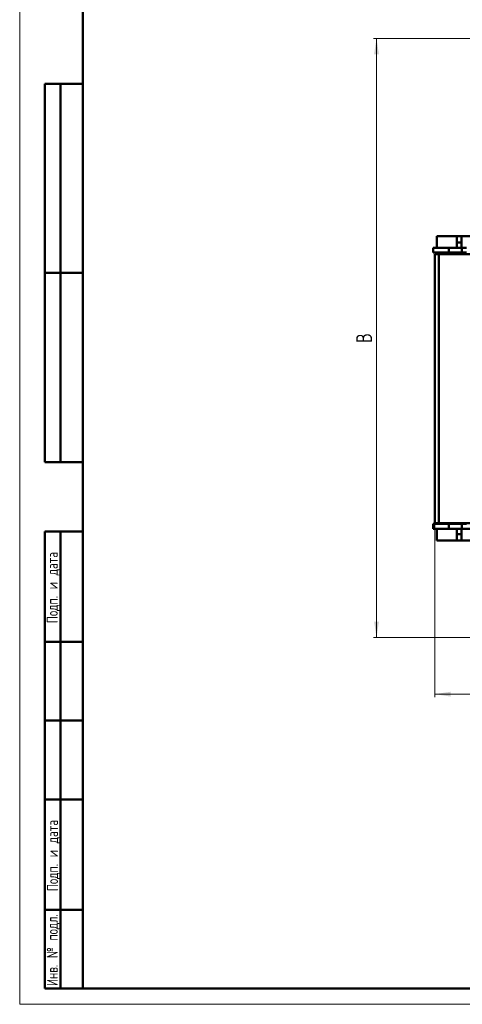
# Model space of a CAD drawing. Header units: millimetres. Extents: x 0 to 420, y 0 to 3302.
# Tile 1 of 4: x 0 to 141, y 0 to 312. Entities that reach past the tile are written whole.
import ezdxf

# ---------------------------------------------------------------- set-up
doc = ezdxf.new("R2010")
doc.units = ezdxf.units.MM
doc.layers.add('ОСЕВЫЕ', color=7, linetype='Continuous')
doc.styles.add('SLDTEXTSTYLE0', font='TXT', dxfattribs={"width": 0.7, "bigfont": 'bigfont'})
doc.styles.add('SLDTEXTSTYLE1', font='TXT', dxfattribs={"width": 0.7})
doc.dimstyles.new('SLDDIMSTYLE0', dxfattribs={"dimtxt": 5, "dimasz": 5, "dimexe": 0, "dimexo": 0.0625, "dimgap": 1.25, "dimtad": 2, "dimdec": 1, "dimrnd": 1e-09, "dimzin": 12, "dimdsep": 46, "dimtxsty": 'SLDTEXTSTYLE1', "dimsah": 1, "dimcen": 0.09, "dimadec": 0, "dimazin": 3, "dimtfac": 1, "dimtdec": 3, "dimtofl": 0, "dimtmove": 0, "dimatfit": 3, "dimfxl": 0, "dimfrac": 2, "dimtolj": 1, "dimtzin": 12, "dimarcsym": 0})

# ---------------------------------------------------------------- blocks, each defined once
blk = doc.blocks.new('_D')
at = {"color": 7, "linetype": 'Continuous', "lineweight": 0}
for p, q in [((194.54, 306.38), (112.29, 306.38)), ((113.29, 116.38), (113.29, 306.38)), ((148.54, 116.38), (112.29, 116.38))]:
    blk.add_line(p, q, dxfattribs=at)
at = {"color": 7, "linetype": 'Continuous', "lineweight": 18}
for points in [[(113.29, 306.38), (112.52, 301.38), (114.05, 301.38)], [(113.29, 116.38), (114.05, 121.38), (112.52, 121.38)]]:
    blk.add_solid(points, dxfattribs=at)
at = {"color": 7, "linetype": 'Continuous', "lineweight": 18, "insert": (106.84, 209.78), "char_height": 5, "attachment_point": 1, "rotation": 90, "style": 'SLDTEXTSTYLE0'}
blk.add_mtext('В', dxfattribs=at)
blk = doc.blocks.new('_D_1')
at = {"color": 7, "linetype": 'Continuous', "lineweight": 0}
for p, q in [((131.8, 152.62), (131.8, 97.38)), ((329.3, 152.62), (329.3, 97.38)), ((131.8, 98.38), (329.3, 98.38))]:
    blk.add_line(p, q, dxfattribs=at)
at = {"color": 7, "linetype": 'Continuous', "lineweight": 18}
for points in [[(131.8, 98.38), (136.8, 97.61), (136.8, 99.14)], [(329.3, 98.38), (324.3, 99.14), (324.3, 97.61)]]:
    blk.add_solid(points, dxfattribs=at)
at = {"color": 7, "linetype": 'Continuous', "lineweight": 18, "insert": (228.59, 104.82), "char_height": 5, "attachment_point": 1, "style": 'SLDTEXTSTYLE0'}
blk.add_mtext('Ш', dxfattribs=at)

msp = doc.modelspace()

# ---------------------------------------------------------------- linework, layer by layer
at = {"color": 7, "linetype": 'Continuous', "lineweight": 50}
for p, q in [((20, 589), (20, 5)), ((8, 172), (8, 292)), ((20, 292), (8, 292)), ((8, 172), (8, 292)), ((13, 172), (13, 292)), ((13, 172), (13, 292)), ((132.44, 243.63), (132.44, 239.97)), ((138.8, 243.63), (132.44, 243.63)), ((138.8, 243.63), (140.3, 243.63)), ((138.8, 241.63), (138.8, 243.63)), ((140.3, 243.63), (140.3, 241.63)), ((147.2, 243.63), (140.3, 243.63)), ((140.3, 241.63), (138.8, 241.63)), ((138.8, 241.63), (138.8, 239.97)), ((140.3, 241.63), (140.3, 239.97)), ((131.29, 239.97), (131.29, 238.44)), ((131.29, 239.97), (136.25, 239.97)), ((131.29, 238.44), (136.25, 238.44)), ((131.8, 152.63), (131.8, 237.94)), ((133.09, 237.94), (131.8, 237.94)), ((133.09, 152.63), (133.09, 237.94)), ((146.55, 237.94), (133.09, 237.94)), ((136.25, 239.97), (136.25, 238.44)), ((136.25, 239.97), (140.41, 239.97)), ((136.25, 238.44), (140.41, 238.44)), ((140.41, 239.97), (140.41, 238.44)), ((140.41, 239.97), (141.9, 239.97)), ((140.41, 238.44), (141.9, 238.44)), ((8, 232), (20, 232)), ((8, 172), (20, 172)), ((8, 5), (8, 150)), ((8, 150), (20, 150)), ((13, 5), (13, 150)), ((131.29, 150.84), (131.29, 152.38)), ((136.25, 152.38), (131.29, 152.38)), ((131.29, 150.84), (136.25, 150.84)), ((131.8, 152.63), (133.09, 152.63)), ((132.44, 147.13), (132.44, 150.83)), ((138.8, 150.83), (132.44, 150.83)), ((133.09, 152.63), (146.55, 152.63)), ((136.25, 150.84), (136.25, 152.38)), ((140.41, 152.38), (136.25, 152.38)), ((136.25, 150.84), (140.41, 150.84)), ((138.8, 149.13), (138.8, 150.83)), ((140.3, 150.83), (138.8, 150.83)), ((140.3, 149.13), (140.3, 150.83)), ((147.2, 150.83), (140.3, 150.83)), ((140.41, 150.84), (140.41, 152.38)), ((141.9, 152.38), (140.41, 152.38)), ((140.41, 150.84), (141.9, 150.84)), ((132.44, 147.13), (138.8, 147.13)), ((138.8, 149.13), (140.3, 149.13)), ((138.8, 147.13), (138.8, 149.13)), ((140.3, 147.13), (138.8, 147.13)), ((140.3, 149.13), (140.3, 147.13)), ((140.3, 147.13), (147.2, 147.13)), ((20, 115), (8, 115)), ((20, 90), (8, 90)), ((20, 65), (8, 65)), ((8, 30), (20, 30)), ((8, 5), (20, 5)), ((20, 5), (415, 5))]:
    msp.add_line(p, q, dxfattribs=at)
at = {"color": 7, "linetype": 'Continuous', "lineweight": 25}
for p, q in [((20, 589), (20, 5)), ((20, 232), (8, 232))]:
    msp.add_line(p, q, dxfattribs=at)
at = {"layer": 'ОСЕВЫЕ', "lineweight": 18}
for p, q in [((0, 594), (0, 0)), ((0, 0), (420, 0))]:
    msp.add_line(p, q, dxfattribs=at)

# ---------------------------------------------------------------- texts
at = {"color": 7, "linetype": 'Continuous', "lineweight": 0, "char_height": 3.5, "attachment_point": 2, "rotation": 90, "style": 'SLDTEXTSTYLE0'}
for s, insert in [('Подп. и дата', (8.61, 132.18)), ('Подп. и дата', (8.67, 47.18)), ('Инв. № подл.', (8.61, 17.18))]:
    msp.add_mtext(s, dxfattribs=dict(at, insert=insert))

# ---------------------------------------------------------------- dimensions: what is measured, and where the dimension line sits
at = {"color": 7, "linetype": 'Continuous', "lineweight": 18}
for base, p1, p2, angle, text, picture, middle in [((113.29, 306.38), (148.55, 116.38), (194.55, 306.38), 90, 'В', '_D', (113.29, 211.38)), ((329.3, 98.38), (131.8, 152.63), (329.3, 152.63), 0, 'Ш', '_D_1', (230.55, 98.38))]:
    dim = msp.add_linear_dim(base=base, p1=p1, p2=p2, angle=angle, text=text, dimstyle='SLDDIMSTYLE0', dxfattribs=at)
    dim.commit()
    dim.dimension.update_dxf_attribs({"geometry": picture, "text_midpoint": middle, "dimtype": 160})

doc.saveas('drawing.dxf')
